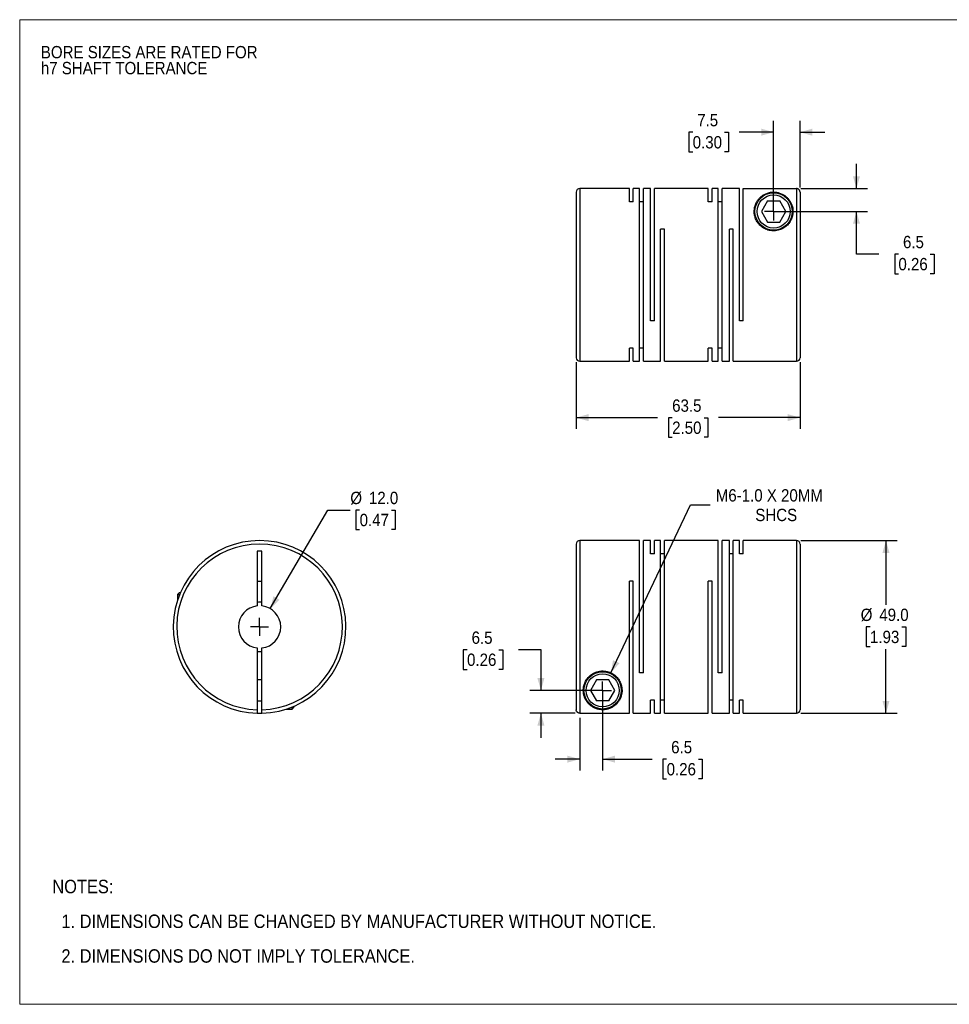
# Model space of a CAD drawing. Header units: millimetres. Extents: x 0 to 432, y 0 to 279.
# Tile 1 of 2: x 0 to 264, y 0 to 279. Entities that reach past the tile are written whole.
import ezdxf

# ---------------------------------------------------------------- set-up
doc = ezdxf.new("R2010")
doc.units = ezdxf.units.MM
doc.linetypes.add('SLD-Solid', pattern=[0])
doc.layers.add('SLD-0', color=7, linetype='SLD-Solid', lineweight=25)
doc.layers.add('TEXT', color=140, linetype='SLD-Solid', lineweight=25)
doc.styles.add('SLDTEXTSTYLE0', font='GOTHIC.TTF', dxfattribs={"width": 0.913})
doc.dimstyles.new('SLDDIMSTYLE0', dxfattribs={"dimtxt": 3.5, "dimasz": 3.5, "dimexe": 0, "dimexo": 0.0625, "dimgap": 0.875, "dimtad": 0, "dimtih": 1, "dimtoh": 1, "dimdec": 1, "dimrnd": 1e-09, "dimzin": 4, "dimdsep": 46, "dimtxsty": 'SLDTEXTSTYLE0', "dimsah": 1, "dimcen": 0, "dimadec": 0, "dimazin": 1, "dimtfac": 1, "dimtdec": 1, "dimtofl": 0, "dimtmove": 0, "dimatfit": 3, "dimfxl": 0, "dimfrac": 2, "dimtolj": 1, "dimtzin": 12, "dimarcsym": 0})
doc.dimstyles.new('SLDDIMSTYLE1', dxfattribs={"dimtxt": 3.5, "dimasz": 3.5, "dimexe": 0, "dimexo": 0.0625, "dimgap": 0.875, "dimtad": 0, "dimtih": 1, "dimtoh": 1, "dimdec": 1, "dimrnd": 1e-09, "dimzin": 12, "dimdsep": 46, "dimtxsty": 'SLDTEXTSTYLE0', "dimsah": 1, "dimcen": 0.09, "dimadec": 0, "dimazin": 3, "dimtfac": 1, "dimtdec": 1, "dimtmove": 0, "dimatfit": 0, "dimfxl": 0, "dimfrac": 2, "dimtolj": 1, "dimtzin": 12, "dimarcsym": 0})
doc.dimstyles.new('SLDDIMSTYLE2', dxfattribs={"dimtxt": 3.5, "dimasz": 3.5, "dimexe": 0, "dimexo": 0.0625, "dimgap": 0.875, "dimtad": 0, "dimtih": 1, "dimtoh": 1, "dimdec": 1, "dimrnd": 1e-09, "dimzin": 12, "dimdsep": 46, "dimtxsty": 'SLDTEXTSTYLE0', "dimsah": 1, "dimcen": 0, "dimadec": 0, "dimazin": 3, "dimtfac": 1, "dimtdec": 1, "dimtofl": 0, "dimtmove": 0, "dimatfit": 3, "dimfxl": 0, "dimfrac": 2, "dimtolj": 1, "dimtzin": 12, "dimarcsym": 0})
doc.dimstyles.new('SLDDIMSTYLE3', dxfattribs={"dimtxt": 3.5, "dimasz": 3.5, "dimexe": 0, "dimexo": 0.0625, "dimgap": 0.875, "dimtad": 0, "dimtih": 1, "dimtoh": 1, "dimdec": 1, "dimrnd": 1e-09, "dimzin": 4, "dimdsep": 46, "dimtxsty": 'SLDTEXTSTYLE0', "dimsah": 1, "dimcen": 0.09, "dimadec": 0, "dimazin": 1, "dimtfac": 1, "dimtdec": 1, "dimtofl": 0, "dimtmove": 0, "dimatfit": 3, "dimfxl": 0, "dimfrac": 2, "dimtolj": 1, "dimtzin": 12, "dimarcsym": 0})
doc.dimstyles.new('SLDDIMSTYLE4', dxfattribs={"dimtxt": 3.5, "dimasz": 3.5, "dimexe": 0, "dimexo": 0.0625, "dimgap": 0.875, "dimtad": 0, "dimtih": 1, "dimtoh": 1, "dimdec": 1, "dimrnd": 1e-09, "dimzin": 12, "dimdsep": 46, "dimtxsty": 'SLDTEXTSTYLE0', "dimsah": 1, "dimcen": 0.09, "dimadec": 0, "dimazin": 3, "dimtfac": 1, "dimtdec": 1, "dimtofl": 0, "dimtmove": 0, "dimatfit": 3, "dimfxl": 0, "dimfrac": 2, "dimtolj": 1, "dimtzin": 12, "dimarcsym": 0})

# ---------------------------------------------------------------- blocks, each defined once
blk = doc.blocks.new('Block2')
at = {"color": 7, "linetype": 'SLD-Solid', "lineweight": 18}
for p, q in [((0, 279.4), (431.8, 279.4)), ((0, 279.4), (0, 0)), ((431.8, 279.4), (431.8, 0)), ((0, 0), (431.8, 0))]:
    blk.add_line(p, q, dxfattribs=at)
blk = doc.blocks.new('SW_NOTE_0_2')
at = {"layer": 'SLD-0', "color": 0, "char_height": 3.5, "attachment_point": 1, "style": 'SLDTEXTSTYLE0'}
for s, insert in [('BORE SIZES ARE RATED FOR ', (0, 4.47)), ('h7 SHAFT TOLERANCE', (0, -0.05))]:
    blk.add_mtext(s, dxfattribs=dict(at, insert=insert))
blk = doc.blocks.new('SW_NOTE_0_3')
at = {"layer": 'TEXT', "color": 0, "char_height": 3.81, "attachment_point": 1, "style": 'SLDTEXTSTYLE0'}
for s, insert in [('NOTES:', (0, 4.87)), ('  1. DIMENSIONS CAN BE CHANGED BY MANUFACTURER WITHOUT NOTICE.', (0, -4.99)), ('  2. DIMENSIONS DO NOT IMPLY TOLERANCE.', (0, -14.84))]:
    blk.add_mtext(s, dxfattribs=dict(at, insert=insert))
blk = doc.blocks.new('_D')
at = {"layer": 'SLD-0'}
for p, q in [((71.09, 112.27), (87.45, 140.26)), ((87.45, 140.26), (93.8, 140.26)), ((96.44, 140.26), (95.37, 140.26)), ((95.37, 140.26), (95.37, 134.7)), ((105.49, 140.26), (106.56, 140.26)), ((106.56, 140.26), (106.56, 134.7)), ((95.37, 134.7), (96.44, 134.7)), ((106.56, 134.7), (105.49, 134.7))]:
    blk.add_line(p, q, dxfattribs=at)
blk.add_solid([(71.09, 112.27), (73.72, 114.79), (71.99, 115.79)], dxfattribs=at)
at = {"layer": 'SLD-0', "char_height": 3.5, "attachment_point": 1, "style": 'SLDTEXTSTYLE0'}
for s, insert in [('%%c', (93.8, 145.44)), ('12.0', (99.08, 145.44)), ('0.47', (96.44, 139.18))]:
    blk.add_mtext(s, dxfattribs=dict(at, insert=insert))
blk = doc.blocks.new('SW_CENTERMARKSYMBOL_0')
at = {"layer": 'SLD-0', "color": 0}
for q in [(-2.54, 0), (0, 2.54), (0, -2.54), (2.54, 0)]:
    blk.add_line((0, 0), q, dxfattribs=at)
blk = doc.blocks.new('_D_1')
at = {"layer": 'SLD-0'}
for p, q in [((165.39, 87.82), (165.39, 66.39)), ((158.89, 81.33), (158.89, 66.39)), ((158.89, 69.57), (151.89, 69.57)), ((165.39, 69.57), (179.4, 69.57)), ((183.54, 69.54), (182.47, 69.54)), ((182.47, 69.54), (182.47, 63.99)), ((192.59, 69.54), (193.66, 69.54)), ((193.66, 69.54), (193.66, 63.99)), ((182.47, 63.99), (183.54, 63.99)), ((193.66, 63.99), (192.59, 63.99))]:
    blk.add_line(p, q, dxfattribs=at)
for points in [[(158.89, 69.57), (155.39, 70.57), (155.39, 68.57)], [(165.39, 69.57), (168.89, 68.57), (168.89, 70.57)]]:
    blk.add_solid(points, dxfattribs=at)
at = {"layer": 'SLD-0', "char_height": 3.5, "attachment_point": 1, "style": 'SLDTEXTSTYLE0'}
for s, insert in [('6.5', (184.83, 74.72)), ('0.26', (183.54, 68.46))]:
    blk.add_mtext(s, dxfattribs=dict(at, insert=insert))
blk = doc.blocks.new('_D_2')
at = {"layer": 'SLD-0'}
for p, q in [((126.92, 100.61), (125.85, 100.61)), ((125.85, 100.61), (125.85, 95.05)), ((135.97, 100.61), (137.04, 100.61)), ((137.04, 100.61), (137.04, 95.05)), ((141.53, 100.64), (147.88, 100.64)), ((147.88, 100.64), (147.88, 89.09)), ((125.85, 95.05), (126.92, 95.05)), ((137.04, 95.05), (135.97, 95.05)), ((164.12, 89.09), (144.7, 89.09)), ((157.62, 82.6), (144.7, 82.6)), ((147.88, 82.6), (147.88, 75.6))]:
    blk.add_line(p, q, dxfattribs=at)
for points in [[(147.88, 89.09), (148.88, 92.59), (146.88, 92.59)], [(147.88, 82.6), (146.88, 79.1), (148.88, 79.1)]]:
    blk.add_solid(points, dxfattribs=at)
at = {"layer": 'SLD-0', "char_height": 3.5, "attachment_point": 1, "style": 'SLDTEXTSTYLE0'}
for s, insert in [('6.5', (128.21, 105.79)), ('0.26', (126.92, 99.52))]:
    blk.add_mtext(s, dxfattribs=dict(at, insert=insert))
blk = doc.blocks.new('_D_3')
at = {"layer": 'SLD-0'}
for p, q in [((167.74, 94.06), (190.34, 141.7)), ((190.34, 141.7), (195.89, 141.7))]:
    blk.add_line(p, q, dxfattribs=at)
blk.add_solid([(167.74, 94.06), (170.15, 96.79), (168.34, 97.65)], dxfattribs=at)
at = {"layer": 'SLD-0', "char_height": 3.5, "attachment_point": 1, "style": 'SLDTEXTSTYLE0'}
for s, insert in [('M6-1.0 X 20MM', (197.48, 146.17)), ('SHCS', (208.7, 140.61))]:
    blk.add_mtext(s, dxfattribs=dict(at, insert=insert))
blk = doc.blocks.new('_D_4')
at = {"layer": 'SLD-0'}
for p, q in [((221.66, 131.59), (248.94, 131.59)), ((245.77, 131.59), (245.77, 113.36)), ((241.24, 107.09), (240.18, 107.09)), ((240.18, 107.09), (240.18, 101.53)), ((250.29, 107.09), (251.36, 107.09)), ((251.36, 107.09), (251.36, 101.53)), ((240.18, 101.53), (241.24, 101.53)), ((245.77, 82.59), (245.77, 100.82)), ((251.36, 101.53), (250.29, 101.53)), ((221.66, 82.59), (248.94, 82.59))]:
    blk.add_line(p, q, dxfattribs=at)
for points in [[(245.77, 131.59), (244.77, 128.09), (246.77, 128.09)], [(245.77, 82.59), (246.77, 86.09), (244.77, 86.09)]]:
    blk.add_solid(points, dxfattribs=at)
at = {"layer": 'SLD-0', "char_height": 3.5, "attachment_point": 1, "style": 'SLDTEXTSTYLE0'}
for s, insert in [('%%c', (238.6, 112.27)), ('49.0', (243.88, 112.27)), ('1.93', (241.24, 106))]:
    blk.add_mtext(s, dxfattribs=dict(at, insert=insert))
blk = doc.blocks.new('SW_CENTERMARKSYMBOL_1')
at = {"layer": 'SLD-0', "color": 0}
for q in [(-2.54, 0), (0, 2.54), (0, -2.54), (2.54, 0)]:
    blk.add_line((0, 0), q, dxfattribs=at)
blk = doc.blocks.new('_D_6')
at = {"layer": 'SLD-0'}
for p, q in [((213.89, 226.25), (213.89, 250.66)), ((221.39, 231.74), (221.39, 250.66)), ((190.93, 247.46), (189.86, 247.46)), ((189.86, 247.46), (189.86, 241.9)), ((199.98, 247.46), (201.05, 247.46)), ((201.05, 247.46), (201.05, 241.9)), ((213.89, 247.48), (204.12, 247.48)), ((221.39, 247.48), (228.39, 247.48)), ((189.86, 241.9), (190.93, 241.9)), ((201.05, 241.9), (199.98, 241.9))]:
    blk.add_line(p, q, dxfattribs=at)
for points in [[(213.89, 247.48), (210.39, 248.48), (210.39, 246.48)], [(221.39, 247.48), (224.89, 246.48), (224.89, 248.48)]]:
    blk.add_solid(points, dxfattribs=at)
at = {"layer": 'SLD-0', "char_height": 3.5, "attachment_point": 1, "style": 'SLDTEXTSTYLE0'}
for s, insert in [('7.5', (192.22, 252.64)), ('0.30', (190.93, 246.37))]:
    blk.add_mtext(s, dxfattribs=dict(at, insert=insert))
blk = doc.blocks.new('_D_7')
at = {"layer": 'SLD-0'}
for p, q in [((237.4, 231.47), (237.4, 238.47)), ((221.66, 231.47), (240.57, 231.47)), ((215.16, 224.98), (240.57, 224.98)), ((237.4, 212.9), (237.4, 224.98)), ((243.75, 212.9), (237.4, 212.9)), ((249.3, 212.88), (248.24, 212.88)), ((248.24, 212.88), (248.24, 207.32)), ((258.35, 212.88), (259.42, 212.88)), ((259.42, 212.88), (259.42, 207.32)), ((248.24, 207.32), (249.3, 207.32)), ((259.42, 207.32), (258.35, 207.32))]:
    blk.add_line(p, q, dxfattribs=at)
for points in [[(237.4, 231.47), (238.4, 234.97), (236.4, 234.97)], [(237.4, 224.98), (236.4, 221.48), (238.4, 221.48)]]:
    blk.add_solid(points, dxfattribs=at)
at = {"layer": 'SLD-0', "char_height": 3.5, "attachment_point": 1, "style": 'SLDTEXTSTYLE0'}
for s, insert in [('6.5', (250.6, 218.06)), ('0.26', (249.3, 211.79))]:
    blk.add_mtext(s, dxfattribs=dict(at, insert=insert))
blk = doc.blocks.new('_D_8')
at = {"layer": 'SLD-0'}
for p, q in [((157.89, 182.21), (157.89, 163.31)), ((221.39, 182.21), (221.39, 163.31)), ((157.89, 166.48), (180.98, 166.48)), ((185.11, 166.46), (184.05, 166.46)), ((184.05, 166.46), (184.05, 160.9)), ((194.16, 166.46), (195.23, 166.46)), ((195.23, 166.46), (195.23, 160.9)), ((221.39, 166.48), (198.3, 166.48)), ((184.05, 160.9), (185.11, 160.9)), ((195.23, 160.9), (194.16, 160.9))]:
    blk.add_line(p, q, dxfattribs=at)
for points in [[(157.89, 166.48), (161.39, 165.48), (161.39, 167.48)], [(221.39, 166.48), (217.89, 167.48), (217.89, 165.48)]]:
    blk.add_solid(points, dxfattribs=at)
at = {"layer": 'SLD-0', "char_height": 3.5, "attachment_point": 1, "style": 'SLDTEXTSTYLE0'}
for s, insert in [('63.5', (185.11, 171.64)), ('2.50', (185.11, 165.37))]:
    blk.add_mtext(s, dxfattribs=dict(at, insert=insert))
blk = doc.blocks.new('SW_CENTERMARKSYMBOL_3')
at = {"layer": 'SLD-0', "color": 0}
for q in [(-2.54, 0), (0, 2.54), (0, -2.54), (2.54, 0)]:
    blk.add_line((0, 0), q, dxfattribs=at)

msp = doc.modelspace()

# ---------------------------------------------------------------- linework, layer by layer
for p, q in [((157.89, 230.48), (157.89, 183.48)), ((172.99, 231.48), (158.89, 231.48)), ((158.89, 231.48), (158.89, 182.48)), ((172.99, 227.75), (172.99, 231.48)), ((175.84, 231.48), (174.09, 231.48)), ((174.09, 227.75), (174.09, 231.48)), ((175.84, 182.48), (175.84, 231.48)), ((178.99, 231.48), (176.94, 231.48)), ((176.94, 182.48), (176.94, 231.48)), ((178.99, 193.98), (178.99, 231.48)), ((195.34, 231.48), (180.09, 231.48)), ((180.09, 193.98), (180.09, 231.48)), ((195.34, 227.75), (195.34, 231.48)), ((198.19, 231.48), (196.44, 231.48)), ((196.44, 227.75), (196.44, 231.48)), ((198.19, 182.48), (198.19, 231.48)), ((204.19, 231.48), (199.29, 231.48)), ((199.29, 182.48), (199.29, 231.48)), ((204.19, 193.98), (204.19, 231.48)), ((205.29, 193.98), (205.29, 231.47)), ((205.29, 231.47), (220.39, 231.47)), ((220.39, 231.47), (220.39, 182.48)), ((221.39, 230.47), (221.39, 183.48)), ((174.09, 227.75), (172.99, 227.75)), ((176.94, 227.75), (175.84, 227.75)), ((196.44, 227.75), (195.34, 227.75)), ((199.29, 227.75), (198.19, 227.75)), ((212.16, 227.98), (210.42, 224.98)), ((212.16, 227.98), (215.62, 227.98)), ((217.35, 224.98), (215.62, 227.98)), ((210.42, 224.98), (212.16, 221.98)), ((215.62, 221.98), (217.35, 224.98)), ((212.16, 221.98), (215.62, 221.98)), ((182.94, 219.98), (181.84, 219.98)), ((181.84, 182.48), (181.84, 219.98)), ((182.94, 182.48), (182.94, 219.98)), ((202.44, 219.98), (201.34, 219.98)), ((201.34, 182.48), (201.34, 219.98)), ((202.44, 182.48), (202.44, 219.98)), ((180.09, 193.98), (178.99, 193.98)), ((205.29, 193.98), (204.19, 193.98)), ((174.09, 186.22), (172.99, 186.22)), ((172.99, 182.48), (172.99, 186.22)), ((174.09, 182.48), (174.09, 186.22)), ((176.94, 186.22), (175.84, 186.22)), ((196.44, 186.22), (195.34, 186.22)), ((195.34, 182.48), (195.34, 186.22)), ((196.44, 182.48), (196.44, 186.22)), ((199.29, 186.22), (198.19, 186.22)), ((158.89, 182.48), (172.99, 182.48)), ((174.09, 182.48), (175.84, 182.48)), ((176.94, 182.48), (181.84, 182.48)), ((182.94, 182.48), (195.34, 182.48)), ((196.44, 182.48), (198.19, 182.48)), ((199.29, 182.48), (201.34, 182.48)), ((202.44, 182.48), (220.39, 182.48)), ((175.84, 131.59), (158.89, 131.59)), ((158.89, 131.59), (158.89, 82.6)), ((175.84, 94.09), (175.84, 131.59)), ((178.99, 131.59), (176.94, 131.59)), ((176.94, 94.09), (176.94, 131.59)), ((178.99, 127.85), (178.99, 131.59)), ((181.84, 131.59), (180.09, 131.59)), ((180.09, 127.85), (180.09, 131.59)), ((181.84, 82.59), (181.84, 131.59)), ((198.19, 131.59), (182.94, 131.59)), ((182.94, 82.59), (182.94, 131.59)), ((198.19, 94.09), (198.19, 131.59)), ((201.34, 131.59), (199.29, 131.59)), ((199.29, 94.09), (199.29, 131.59)), ((201.34, 82.59), (201.34, 131.59)), ((204.19, 131.59), (202.44, 131.59)), ((202.44, 82.59), (202.44, 131.59)), ((204.19, 127.85), (204.19, 131.59)), ((220.39, 131.59), (205.29, 131.59)), ((205.29, 127.85), (205.29, 131.59)), ((220.39, 131.59), (220.39, 82.59)), ((68.71, 128.59), (67.41, 128.59)), ((67.41, 128.59), (67.41, 113.05)), ((68.71, 113.05), (68.71, 128.59)), ((157.89, 130.59), (157.89, 83.6)), ((221.39, 130.59), (221.39, 83.59)), ((180.09, 127.85), (178.99, 127.85)), ((182.94, 127.85), (181.84, 127.85)), ((202.44, 127.85), (201.34, 127.85)), ((205.29, 127.85), (204.19, 127.85)), ((67.41, 120.09), (68.71, 120.09)), ((174.09, 120.09), (172.99, 120.09)), ((172.99, 82.6), (172.99, 120.09)), ((174.09, 82.59), (174.09, 120.09)), ((196.44, 120.09), (195.34, 120.09)), ((195.34, 82.59), (195.34, 120.09)), ((196.44, 82.59), (196.44, 120.09)), ((45.36, 116.89), (44.76, 116.29)), ((44.76, 116.29), (44.76, 114.66)), ((44.76, 116.29), (45.35, 116.29)), ((45.36, 116.89), (45.6, 116.89)), ((67.41, 101.12), (67.41, 83.6)), ((68.71, 83.6), (68.71, 101.12)), ((176.94, 94.09), (175.84, 94.09)), ((199.29, 94.09), (198.19, 94.09)), ((68.71, 92.09), (67.41, 92.09)), ((163.66, 92.09), (161.92, 89.09)), ((167.12, 92.09), (163.66, 92.09)), ((168.85, 89.09), (167.12, 92.09)), ((161.92, 89.09), (163.66, 86.09)), ((167.12, 86.09), (168.85, 89.09)), ((67.41, 86.09), (68.71, 86.09)), ((77.26, 83.79), (77.86, 84.39)), ((77.26, 83.79), (77.26, 84.38)), ((77.86, 84.39), (77.86, 84.63)), ((167.12, 86.09), (163.66, 86.09)), ((180.09, 86.32), (178.99, 86.32)), ((178.99, 82.59), (178.99, 86.32)), ((180.09, 82.59), (180.09, 86.32)), ((182.94, 86.32), (181.84, 86.32)), ((202.44, 86.32), (201.34, 86.32)), ((205.29, 86.32), (204.19, 86.32)), ((204.19, 82.59), (204.19, 86.32)), ((205.29, 82.59), (205.29, 86.32)), ((75.63, 83.79), (77.26, 83.79)), ((158.89, 82.6), (172.99, 82.6)), ((174.09, 82.59), (178.99, 82.59)), ((180.09, 82.59), (181.84, 82.59)), ((182.94, 82.59), (195.34, 82.59)), ((196.44, 82.59), (201.34, 82.59)), ((202.44, 82.59), (204.19, 82.59)), ((205.29, 82.59), (220.39, 82.59))]:
    msp.add_line(p, q)
for centre, radius in [((213.89, 224.98), 5.3), ((213.89, 224.98), 4.7), ((165.39, 89.09), 5.3), ((165.39, 89.09), 4.7)]:
    msp.add_circle(centre, radius)
for centre, radius, start, end in [((158.89, 230.48), 1, 90, 180), ((158.89, 183.48), 1, 180, 270), ((220.39, 183.48), 1, 270, 0), ((68.06, 107.09), 24.5, 271.5203, 268.4797), ((158.89, 130.59), 1, 90, 180), ((220.39, 130.59), 1, 0, 90), ((68.06, 107.09), 23.5, 271.585, 268.415), ((68.06, 107.09), 6, 96.2192, 263.7808), ((68.06, 107.09), 7, 84.672, 95.328), ((68.06, 107.09), 6, 276.2192, 83.7808), ((68.06, 107.09), 7, 264.672, 275.328), ((68.06, 107.09), 24.5, 268.4797, 271.5203), ((220.39, 83.59), 1, 270, 0)]:
    msp.add_arc(centre, radius, start, end)
for points, knots in [([(219.39, 224.98), (219.39, 225.64), (219.21, 226.56), (218.74, 227.61), (218.36, 228.2), (218.01, 228.63), (217.63, 229.03), (217.08, 229.49), (216.45, 229.87), (215.85, 230.13), (215.42, 230.27), (215.05, 230.36), (214.73, 230.42), (214.4, 230.46), (214.04, 230.48), (213.68, 230.48), (213.33, 230.46), (212.99, 230.41), (212.61, 230.34), (212.15, 230.21), (211.69, 230.03), (211.26, 229.82), (210.74, 229.51), (210.18, 229.07), (209.6, 228.46), (209.12, 227.77), (208.62, 226.75), (208.35, 225.53), (208.41, 224.2), (208.67, 223.14), (209.15, 222.09), (209.93, 221.09), (210.97, 220.25), (212.27, 219.66), (213.71, 219.42), (215.17, 219.57), (216.51, 220.08), (217.62, 220.87), (218.46, 221.85), (219.02, 222.89), (219.33, 223.96), (219.39, 224.64), (219.39, 224.98)], [0, 0, 0, 0, 0.062263, 0.093558, 0.124749, 0.140265, 0.155765, 0.186839, 0.218218, 0.233958, 0.249621, 0.257888, 0.265337, 0.273527, 0.281124, 0.288868, 0.296882, 0.304373, 0.31266, 0.326862, 0.344024, 0.358415, 0.375268, 0.406475, 0.437463, 0.468484, 0.499753, 0.561888, 0.594423, 0.624367, 0.65664, 0.686983, 0.718603, 0.749425, 0.780733, 0.812013, 0.843013, 0.874687, 0.90506, 0.937247, 0.967346, 1, 1, 1, 1]), ([(221.39, 230.47), (221.39, 230.51), (221.38, 230.57), (221.37, 230.67), (221.35, 230.76), (221.31, 230.85), (221.28, 230.94), (221.23, 231.01), (221.18, 231.09), (221.12, 231.15), (221.06, 231.21), (221, 231.27), (220.93, 231.31), (220.87, 231.35), (220.8, 231.39), (220.73, 231.42), (220.66, 231.44), (220.59, 231.45), (220.52, 231.47), (220.45, 231.47), (220.41, 231.47), (220.39, 231.47)], [0, 0, 0, 0, 0.063668, 0.12611, 0.187326, 0.247315, 0.306078, 0.363615, 0.419925, 0.475008, 0.528865, 0.581496, 0.632901, 0.683079, 0.732031, 0.779758, 0.826258, 0.871532, 0.91558, 0.958403, 1, 1, 1, 1]), ([(159.89, 89.09), (159.89, 88.43), (160.06, 87.52), (160.53, 86.46), (160.91, 85.87), (161.27, 85.44), (161.65, 85.04), (162.19, 84.58), (162.83, 84.2), (163.42, 83.94), (163.85, 83.8), (164.23, 83.71), (164.54, 83.65), (164.87, 83.61), (165.23, 83.59), (165.6, 83.59), (165.95, 83.61), (166.28, 83.66), (166.67, 83.73), (167.13, 83.86), (167.58, 84.04), (168.02, 84.25), (168.53, 84.56), (169.1, 85), (169.67, 85.61), (170.15, 86.3), (170.65, 87.32), (170.93, 88.54), (170.86, 89.87), (170.61, 90.93), (170.12, 91.98), (169.34, 92.98), (168.3, 93.82), (167.01, 94.41), (165.57, 94.65), (164.11, 94.5), (162.76, 93.99), (161.65, 93.2), (160.81, 92.22), (160.26, 91.18), (159.95, 90.11), (159.89, 89.43), (159.89, 89.09)], [0, 0, 0, 0, 0.062263, 0.093558, 0.124749, 0.140265, 0.155765, 0.186839, 0.218218, 0.233958, 0.249621, 0.257888, 0.265337, 0.273527, 0.281124, 0.288868, 0.296882, 0.304373, 0.31266, 0.326862, 0.344024, 0.358415, 0.375268, 0.406475, 0.437463, 0.468484, 0.499753, 0.561888, 0.594423, 0.624367, 0.65664, 0.686983, 0.718603, 0.749425, 0.780733, 0.812013, 0.843013, 0.874687, 0.90506, 0.937247, 0.967346, 1, 1, 1, 1]), ([(67.41, 83.6), (67.41, 83.56), (67.41, 83.5), (67.41, 83.4), (67.41, 83.31), (67.41, 83.18), (67.41, 83.04), (67.41, 82.89), (67.41, 82.76), (67.41, 82.67), (67.41, 82.61), (67.41, 82.6), (67.41, 82.6)], [0, 0, 0, 0, 0.062382, 0.124477, 0.186899, 0.250252, 0.375573, 0.50011, 0.624942, 0.75013, 0.874977, 1, 1, 1, 1]), ([(68.71, 82.6), (68.71, 82.6), (68.71, 82.6), (68.71, 82.61), (68.71, 82.64), (68.71, 82.68), (68.71, 82.76), (68.71, 82.89), (68.71, 83.04), (68.71, 83.21), (68.71, 83.4), (68.71, 83.53), (68.71, 83.6)], [0, 0, 0, 0, 0.062739, 0.124914, 0.187134, 0.250006, 0.37523, 0.500814, 0.625421, 0.75039, 0.875105, 1, 1, 1, 1]), ([(158.89, 82.6), (158.85, 82.6), (158.79, 82.6), (158.69, 82.61), (158.6, 82.64), (158.47, 82.68), (158.33, 82.76), (158.18, 82.89), (158.05, 83.04), (157.96, 83.21), (157.9, 83.4), (157.89, 83.53), (157.89, 83.6)], [0, 0, 0, 0, 0.062739, 0.124914, 0.187134, 0.250006, 0.37523, 0.500814, 0.625421, 0.75039, 0.875105, 1, 1, 1, 1])]:
    msp.add_open_spline(points, degree=3, knots=knots)

# ---------------------------------------------------------------- block references
at = {"color": 7, "linetype": 'Continuous'}
msp.add_blockref('Block2', (0, 0), dxfattribs=at)
at = {"layer": 'SLD-0'}
for name, p in [('SW_NOTE_0_2', (6, 267.47)), ('SW_CENTERMARKSYMBOL_3', (213.89, 224.98)), ('SW_CENTERMARKSYMBOL_0', (68.06, 107.09)), ('SW_CENTERMARKSYMBOL_1', (165.39, 89.09))]:
    msp.add_blockref(name, p, dxfattribs=at)
at = {"layer": 'TEXT'}
msp.add_blockref('SW_NOTE_0_3', (9.26, 30.46), dxfattribs=at)

# ---------------------------------------------------------------- dimensions: what is measured, and where the dimension line sits
at = {"layer": 'SLD-0'}
for base, p1, p2, dimstyle, picture, middle in [((221.39, 247.48), (213.89, 224.98), (221.39, 230.47), 'SLDDIMSTYLE1', '_D_6', (195.46, 247.48)), ((157.89, 166.48), (221.39, 183.48), (157.89, 183.48), 'SLDDIMSTYLE4', '_D_8', (189.64, 166.48)), ((165.39, 69.57), (158.89, 82.6), (165.39, 89.09), 'SLDDIMSTYLE1', '_D_1', (188.06, 69.57))]:
    dim = msp.add_linear_dim(base=base, p1=p1, p2=p2, dimstyle=dimstyle, dxfattribs=at)
    dim.commit()
    dim.dimension.update_dxf_attribs({"geometry": picture, "text_midpoint": middle, "dimtype": 160})
for base, p1, p2, picture, middle in [((237.4, 224.98), (220.39, 231.47), (213.89, 224.98), '_D_7', (237.4, 212.9)), ((147.88, 89.09), (158.89, 82.6), (165.39, 89.09), '_D_2', (147.88, 100.64))]:
    dim = msp.add_linear_dim(base=base, p1=p1, p2=p2, angle=90, dimstyle='SLDDIMSTYLE1', dxfattribs=at)
    dim.commit()
    dim.dimension.update_dxf_attribs({"geometry": picture, "text_midpoint": middle, "dimtype": 160})
dim = msp.add_diameter_dim_2p(p1=(65.03, 101.91), p2=(71.09, 112.27), dimstyle='SLDDIMSTYLE0', dxfattribs=at)
dim.commit()
dim.dimension.update_dxf_attribs({"geometry": '_D', "text_midpoint": (100.96, 140.26), "dimtype": 163})
dim = msp.add_diameter_dim_2p(p1=(163.03, 84.12), p2=(167.74, 94.06), text='M6-1.0 X 20MM\\PSHCS', dimstyle='SLDDIMSTYLE2', override={"dimpost": '<>'}, dxfattribs=at)
dim.commit()
dim.dimension.update_dxf_attribs({"geometry": '_D_3', "text_midpoint": (214.52, 141.7), "dimtype": 163})
dim = msp.add_linear_dim(base=(245.77, 82.59), p1=(220.39, 131.59), p2=(220.39, 82.59), angle=90, text='%%c<>', dimstyle='SLDDIMSTYLE3', dxfattribs=at)
dim.commit()
dim.dimension.update_dxf_attribs({"geometry": '_D_4', "text_midpoint": (245.77, 107.09), "dimtype": 160})

doc.saveas('drawing.dxf')
